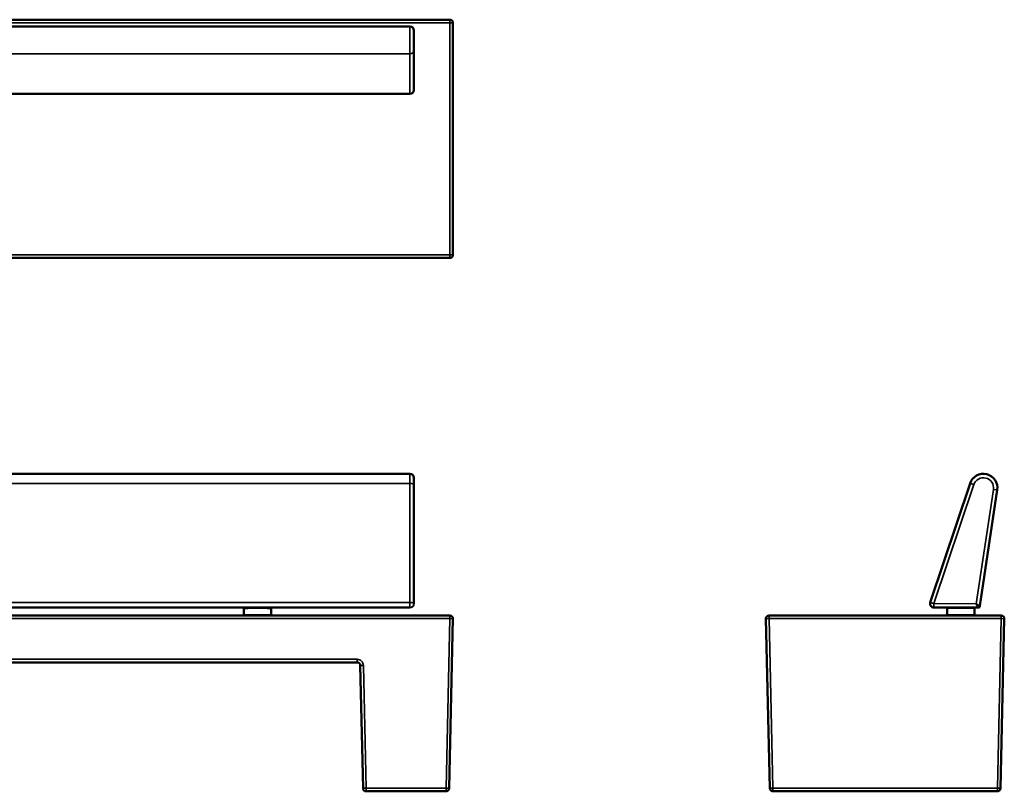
# Model space of a CAD drawing. Header units: millimetres. Extents: x 1253 to 6290, y 2267 to 4241.
# Tile 14 of 14: x 3772 to 6290, y 2267 to 4241. Entities that reach past the tile are written whole.
import ezdxf

# ---------------------------------------------------------------- set-up
doc = ezdxf.new("R2010")
doc.units = ezdxf.units.MM
doc.layers.add('Visibile (ISO)', color=7, linetype='Continuous', lineweight=50)
doc.layers.add('Visibile sottile (ISO)', color=7, linetype='Continuous', lineweight=35)

msp = doc.modelspace()

# ---------------------------------------------------------------- linework, layer by layer
at = {"layer": 'Visibile (ISO)'}
for p, q in [((2688.2, 4241.4), (4871.8, 4241.4)), ((4879.8, 4233.4), (4879.8, 3639.7)), ((4770, 4223.9), (2790, 4223.9)), ((4780, 4163.3), (4780, 4213.9)), ((4780, 4061.4), (4780, 4163.3)), ((4770, 4051.4), (2790, 4051.4)), ((2688.2, 3631.7), (4871.8, 3631.7)), ((4770, 3079.2), (2790, 3079.2)), ((4780, 3051.5), (4780, 3069.2)), ((4780, 2747), (4780, 3051.5)), ((6202.8, 3054.7), (6100.9, 2750.2)), ((6227.9, 2741), (6272.5, 3037.9)), ((4780, 2746.8), (4780, 2747)), ((3214.1, 2736.8), (4345.9, 2736.8)), ((4346, 2736.8), (4345, 2735.8)), ((4345, 2735.8), (4345, 2717.8)), ((4414, 2736.8), (4415, 2735.8)), ((4414.1, 2736.8), (4770, 2736.8)), ((4415, 2735.8), (4415, 2717.8)), ((6222.9, 2736.8), (6110.4, 2737)), ((6145.3, 2736.9), (6144.3, 2735.9)), ((6214.3, 2735.8), (6144.3, 2735.9)), ((6144.3, 2735.9), (6144.3, 2717.9)), ((6213.3, 2736.8), (6214.3, 2735.8)), ((6214.3, 2735.8), (6214.3, 2717.8)), ((4871.8, 2716.8), (2688.2, 2716.8)), ((4346, 2716.8), (4345, 2717.8)), ((4414, 2716.8), (4415, 2717.8)), ((4870.2, 2274.6), (4879.8, 2708.6)), ((5680.7, 2708.6), (5690.4, 2274.6)), ((6282.4, 2716.8), (5688.7, 2716.8)), ((6214.3, 2717.8), (6144.3, 2717.9)), ((6145.3, 2716.9), (6144.3, 2717.9)), ((6213.3, 2716.8), (6145.3, 2716.9)), ((6213.3, 2716.8), (6214.3, 2717.8)), ((6280.7, 2274.6), (6290.4, 2708.6)), ((4634.8, 2596.8), (2925.2, 2596.8)), ((4642.8, 2588.9), (4649.8, 2274.6)), ((4657.8, 2266.8), (4862.2, 2266.8)), ((5698.4, 2266.8), (6272.7, 2266.8))]:
    msp.add_line(p, q, dxfattribs=at)
for centre, radius, start, end in [((4871.8, 4233.4), 8, 0, 90), ((4770, 4213.9), 10, 0, 90), ((4770, 4061.4), 10, 270, 0), ((4871.8, 3639.7), 8, 270, 0), ((4770, 3069.2), 10, 0, 90), ((6236.9, 3043.2), 36, 351.4448, 161.4996), ((6110.4, 2747), 10, 161.4996, 269.873), ((4871.8, 2708.8), 8, 0, 90), ((6282.4, 2708.8), 8, 358.727, 90), ((4657.8, 2274.8), 8, 181.273, 270), ((4862.2, 2274.8), 8, 270, 358.727), ((5698.4, 2274.8), 8, 181.273, 270), ((6272.7, 2274.8), 8, 270, 358.727)]:
    msp.add_arc(centre, radius, start, end, dxfattribs=at)
for centre, major_axis, ratio, start_param, end_param in [((4380, 2735.8), (-35, 0), 0.002216, 3.141593, 6.283185), ((4380, 2736.8), (34, 0), 0.002216, 0.002216, 3.139376), ((4380, 2717.8), (-35, 0), 0.002216, 3.139376, 6.285402), ((4871.8, 2708.8), (8, -0.09), 0.99992, 6.271692, 6.293909), ((5688.7, 2708.8), (8, 0.1), 1, 1.558531, 3.151546)]:
    msp.add_ellipse(centre, major_axis=major_axis, ratio=ratio, start_param=start_param, end_param=end_param, dxfattribs=at)
for major_axis in [(34, 0), (-10.5, 0)]:
    msp.add_ellipse((4380, 2716.8), major_axis=major_axis, ratio=0.002216, dxfattribs=at)
msp.add_open_spline([(4780, 2746.8), (4780, 2746.7), (4780, 2746.6), (4780, 2746.5)], degree=3, dxfattribs=at)
for points, knots in [([(6222.9, 2736.8), (6224.3, 2736.7), (6226.6, 2737.8), (6227.7, 2740), (6227.9, 2741)], [0, 0, 0, 0, 0.571429, 1, 1, 1, 1]), ([(4634.8, 2596.8), (4635.4, 2596.8), (4635.9, 2596.7), (4636.9, 2596.5), (4637.5, 2596.3), (4638.4, 2595.9), (4638.9, 2595.7), (4639.8, 2595.1), (4640.2, 2594.8), (4640.9, 2594), (4641.2, 2593.6), (4641.8, 2592.8), (4642, 2592.3), (4642.4, 2591.4), (4642.6, 2590.9), (4642.8, 2589.9), (4642.8, 2589.4), (4642.8, 2588.9)], [-6.283185, -6.283185, -6.283185, -6.283185, -6.089844, -6.089844, -5.894319, -5.894319, -5.69882, -5.69882, -5.505672, -5.505672, -5.31316, -5.31316, -5.120358, -5.120358, -4.927252, -4.927252, -4.734608, -4.734608, -4.734608, -4.734608])]:
    msp.add_open_spline(points, degree=3, knots=knots, dxfattribs=at)
at = {"layer": 'Visibile sottile (ISO)'}
for p, q in [((2688.2, 4233.4), (4871.8, 4233.4)), ((4871.8, 4233.4), (4871.8, 4241.4)), ((4871.8, 4233.4), (4879.8, 4233.4)), ((4871.8, 4233.4), (4871.8, 3639.7)), ((4770, 4223.9), (4770, 4153.8)), ((2790, 4153.8), (4770, 4153.8)), ((4770, 4153.8), (4770, 4051.9)), ((2790, 4051.9), (4770, 4051.9)), ((4770, 4051.4), (4770, 4051.9)), ((4871.8, 3639.7), (2688.2, 3639.7)), ((4871.8, 3639.7), (4871.8, 3631.7)), ((4879.8, 3639.7), (4871.8, 3639.7)), ((4770, 3079.2), (4770, 3054.7)), ((2790, 3054.7), (4770, 3054.7)), ((4770, 3054.7), (4770, 2750.2)), ((6110.4, 2747), (6212.3, 3051.5)), ((6202.8, 3054.7), (6212.3, 3051.5)), ((6262.6, 3039.4), (6218.6, 2746.8)), ((6262.6, 3039.4), (6272.5, 3037.9)), ((2790, 2750.2), (4770, 2750.2)), ((4770, 2737), (4770, 2750.2)), ((6100.9, 2750.2), (6110.4, 2747)), ((6218.6, 2746.8), (6110.4, 2747)), ((6110.4, 2737), (6110.4, 2747)), ((6218.6, 2746.8), (6222.9, 2736.8)), ((6227.9, 2741), (6218.6, 2746.8)), ((4770, 2737), (2790, 2737)), ((4345.9, 2736.8), (3214.1, 2736.8)), ((4770, 2736.8), (4414.1, 2736.8)), ((4770, 2736.8), (4770, 2737)), ((2688.2, 2708.6), (4871.8, 2708.6)), ((4871.8, 2708.6), (4862.2, 2274.6)), ((4871.8, 2716.8), (4871.8, 2708.6)), ((5688.7, 2708.8), (5688.7, 2716.8)), ((6282.4, 2708.8), (5688.7, 2708.8)), ((5688.7, 2708.6), (5688.7, 2708.8)), ((5688.7, 2708.6), (6282.4, 2708.6)), ((5698.4, 2274.6), (5688.7, 2708.6)), ((6282.4, 2708.6), (6272.7, 2274.6)), ((6282.4, 2716.8), (6282.4, 2708.8)), ((6282.4, 2708.6), (6282.4, 2708.8)), ((4634.8, 2604.6), (2925.2, 2604.6)), ((4634.8, 2596.8), (4634.8, 2604.6)), ((4657.8, 2274.6), (4650.8, 2588.9)), ((4862.2, 2274.6), (4657.8, 2274.6)), ((4657.8, 2266.8), (4657.8, 2274.6)), ((4862.2, 2266.8), (4862.2, 2274.6)), ((6272.7, 2274.6), (5698.4, 2274.6)), ((5698.4, 2266.8), (5698.4, 2274.6)), ((6272.7, 2274.6), (6272.7, 2266.8))]:
    msp.add_line(p, q, dxfattribs=at)
msp.add_arc((6236.9, 3043.2), 26, 351.4448, 161.4996, dxfattribs=at)
for centre, major_axis, ratio, start_param, end_param in [((4770, 4163.3), (10, 0), 0.948321, 4.712389, 6.283185), ((4770, 4061.4), (10, 0), 0.948321, 4.712389, 6.283185), ((4770, 3051.5), (10, 0), 0.317311, 0, 1.570796), ((4770, 2747), (10, 0), 0.317311, 0, 1.570796), ((4770, 2747), (10, 0), 0.999998, 4.712389, 6.283185), ((4871.8, 2708.8), (8, -0.18), 0.022211, 4.712883, 6.283185), ((5688.7, 2708.8), (-8, -0.18), 0.022211, 0, 1.570303), ((6282.4, 2708.8), (8, -0.18), 0.022211, 4.712883, 6.283185), ((4650.8, 2589.1), (-8, -0.18), 0.022211, 0, 1.570303)]:
    msp.add_ellipse(centre, major_axis=major_axis, ratio=ratio, start_param=start_param, end_param=end_param, dxfattribs=at)
for points, knots in [([(4780, 2746.8), (4780, 2744.5), (4778.7, 2740.8), (4775.1, 2737.9), (4772.3, 2736.9), (4770.8, 2736.8), (4770, 2736.8)], [-1.570796, -1.570796, -1.570796, -1.570796, -0.897598, -0.448799, -0.224399, 0, 0, 0, 0]), ([(4650.8, 2588.9), (4650.8, 2591), (4650.3, 2593.1), (4649.5, 2595), (4648.7, 2596.9), (4647.5, 2598.6), (4646, 2600), (4644.6, 2601.5), (4642.8, 2602.6), (4640.9, 2603.4), (4639, 2604.2), (4636.9, 2604.6), (4634.8, 2604.6)], [4.734608, 4.734608, 4.734608, 4.734608, 5.121752, 5.121752, 5.121752, 5.508896, 5.508896, 5.508896, 5.896041, 5.896041, 5.896041, 6.283185, 6.283185, 6.283185, 6.283185]), ([(4657.8, 2274.6), (4657.8, 2274.6), (4657.8, 2274.6), (4657.8, 2274.6), (4657.7, 2274.6), (4657.7, 2274.6), (4657.7, 2274.6), (4657.6, 2274.6), (4657.6, 2274.6), (4657.6, 2274.6), (4657.6, 2274.6), (4657.5, 2274.6), (4657.5, 2274.6), (4657.5, 2274.6), (4657.4, 2274.6), (4657.4, 2274.6), (4657.4, 2274.6), (4657.3, 2274.6), (4657.2, 2274.6), (4657.2, 2274.6), (4657.1, 2274.6), (4657, 2274.6), (4657, 2274.6), (4656.9, 2274.6), (4656.8, 2274.6), (4656.8, 2274.6), (4656.7, 2274.6), (4656.6, 2274.6), (4656.5, 2274.6), (4656.4, 2274.6), (4656.3, 2274.6), (4656.2, 2274.6), (4656.1, 2274.6), (4656, 2274.6), (4655.9, 2274.6), (4655.8, 2274.6), (4655.7, 2274.6), (4655.5, 2274.5), (4655.4, 2274.5), (4655.3, 2274.5), (4655.2, 2274.5), (4655.1, 2274.5), (4655, 2274.5), (4654.9, 2274.5), (4654.8, 2274.5), (4654.7, 2274.5), (4654.6, 2274.5), (4654.5, 2274.5), (4654.4, 2274.5), (4654.2, 2274.5), (4654.1, 2274.5), (4654, 2274.5), (4653.9, 2274.5), (4653.8, 2274.5), (4653.7, 2274.5), (4653.6, 2274.5), (4653.5, 2274.5), (4653.4, 2274.5), (4653.2, 2274.5), (4653, 2274.5), (4652.8, 2274.5), (4652.5, 2274.5), (4652.1, 2274.5), (4651.8, 2274.5), (4651.5, 2274.5), (4651.2, 2274.5), (4651, 2274.5), (4650.7, 2274.5), (4650.5, 2274.5), (4650.3, 2274.5), (4650.2, 2274.5), (4650, 2274.6), (4650, 2274.6), (4649.9, 2274.6), (4649.8, 2274.6), (4649.8, 2274.6)], [-12.562422, -12.562422, -12.562422, -12.562422, -10.994619, -10.994619, -10.994619, -9.424493, -9.424493, -9.424493, -8.640607, -8.640607, -8.640607, -7.856722, -7.856722, -7.856722, -7.46394, -7.46394, -7.46394, -7.071158, -7.071158, -7.071158, -6.678377, -6.678377, -6.678377, -6.481986, -6.481986, -6.481986, -6.285595, -6.285595, -6.285595, -6.091332, -6.091332, -6.091332, -5.897069, -5.897069, -5.897069, -5.702806, -5.702806, -5.702806, -5.508544, -5.508544, -5.508544, -5.314281, -5.314281, -5.314281, -5.120018, -5.120018, -5.120018, -4.925755, -4.925755, -4.925755, -4.731492, -4.731492, -4.731492, -4.5357, -4.5357, -4.5357, -4.339908, -4.339908, -4.339908, -3.948324, -3.948324, -3.948324, -3.165157, -3.165157, -3.165157, -2.373634, -2.373634, -2.373634, -1.58211, -1.58211, -1.58211, -0.791055, -0.791055, -0.791055, 0, 0, 0, 0]), ([(4870.2, 2274.6), (4870.2, 2274.6), (4870.1, 2274.6), (4870, 2274.6), (4870, 2274.6), (4869.8, 2274.5), (4869.7, 2274.5), (4869.5, 2274.5), (4869.3, 2274.5), (4869, 2274.5), (4868.8, 2274.5), (4868.5, 2274.5), (4868.2, 2274.5), (4867.9, 2274.5), (4867.5, 2274.5), (4867.2, 2274.5), (4867, 2274.5), (4866.8, 2274.5), (4866.6, 2274.5), (4866.5, 2274.5), (4866.4, 2274.5), (4866.3, 2274.5), (4866.2, 2274.5), (4866.1, 2274.5), (4866, 2274.5), (4865.9, 2274.5), (4865.8, 2274.5), (4865.6, 2274.5), (4865.5, 2274.5), (4865.4, 2274.5), (4865.3, 2274.5), (4865.2, 2274.5), (4865.1, 2274.5), (4865, 2274.5), (4864.9, 2274.5), (4864.8, 2274.5), (4864.7, 2274.5), (4864.6, 2274.5), (4864.5, 2274.5), (4864.3, 2274.6), (4864.2, 2274.6), (4864.1, 2274.6), (4864, 2274.6), (4863.9, 2274.6), (4863.8, 2274.6), (4863.7, 2274.6), (4863.6, 2274.6), (4863.5, 2274.6), (4863.4, 2274.6), (4863.3, 2274.6), (4863.2, 2274.6), (4863.2, 2274.6), (4863.1, 2274.6), (4863, 2274.6), (4863, 2274.6), (4862.9, 2274.6), (4862.8, 2274.6), (4862.8, 2274.6), (4862.7, 2274.6), (4862.6, 2274.6), (4862.6, 2274.6), (4862.6, 2274.6), (4862.5, 2274.6), (4862.5, 2274.6), (4862.5, 2274.6), (4862.4, 2274.6), (4862.4, 2274.6), (4862.4, 2274.6), (4862.4, 2274.6), (4862.3, 2274.6), (4862.3, 2274.6), (4862.3, 2274.6), (4862.2, 2274.6), (4862.2, 2274.6), (4862.2, 2274.6), (4862.2, 2274.6)], [0, 0, 0, 0, 0.790732, 0.790732, 0.790732, 1.581465, 1.581465, 1.581465, 2.373227, 2.373227, 2.373227, 3.16499, 3.16499, 3.16499, 3.947791, 3.947791, 3.947791, 4.339191, 4.339191, 4.339191, 4.534891, 4.534891, 4.534891, 4.730591, 4.730591, 4.730591, 4.924895, 4.924895, 4.924895, 5.119198, 5.119198, 5.119198, 5.313501, 5.313501, 5.313501, 5.507804, 5.507804, 5.507804, 5.702107, 5.702107, 5.702107, 5.896411, 5.896411, 5.896411, 6.090714, 6.090714, 6.090714, 6.285017, 6.285017, 6.285017, 6.481325, 6.481325, 6.481325, 6.677632, 6.677632, 6.677632, 7.070248, 7.070248, 7.070248, 7.462863, 7.462863, 7.462863, 7.855478, 7.855478, 7.855478, 8.639575, 8.639575, 8.639575, 9.423672, 9.423672, 9.423672, 10.99339, 10.99339, 10.99339, 12.562422, 12.562422, 12.562422, 12.562422]), ([(5698.4, 2274.6), (5697.9, 2274.6), (5697.4, 2274.6), (5697, 2274.6), (5696.5, 2274.6), (5696, 2274.5), (5695.6, 2274.5), (5695.1, 2274.5), (5694.7, 2274.5), (5694.3, 2274.5), (5693.9, 2274.5), (5693.5, 2274.5), (5693.1, 2274.5), (5692.8, 2274.5), (5692.4, 2274.5), (5692.1, 2274.5), (5692, 2274.5), (5691.9, 2274.5), (5691.7, 2274.5), (5691.7, 2274.5), (5691.6, 2274.5), (5691.5, 2274.5), (5691.5, 2274.5), (5691.4, 2274.5), (5691.3, 2274.5), (5691.3, 2274.5), (5691.2, 2274.5), (5691.2, 2274.5), (5691.1, 2274.5), (5691.1, 2274.5), (5691, 2274.5), (5691, 2274.5), (5690.9, 2274.5), (5690.9, 2274.5), (5690.9, 2274.5), (5690.8, 2274.5), (5690.8, 2274.5), (5690.7, 2274.5), (5690.7, 2274.5), (5690.7, 2274.6), (5690.7, 2274.6), (5690.6, 2274.6), (5690.6, 2274.6), (5690.6, 2274.6), (5690.5, 2274.6), (5690.5, 2274.6), (5690.5, 2274.6), (5690.5, 2274.6), (5690.5, 2274.6), (5690.5, 2274.6), (5690.5, 2274.6), (5690.4, 2274.6), (5690.4, 2274.6), (5690.4, 2274.6), (5690.4, 2274.6), (5690.4, 2274.6), (5690.4, 2274.6), (5690.4, 2274.6), (5690.4, 2274.6), (5690.4, 2274.6), (5690.4, 2274.6), (5690.4, 2274.6), (5690.4, 2274.6), (5690.4, 2274.6), (5690.4, 2274.6), (5690.4, 2274.6), (5690.4, 2274.6), (5690.4, 2274.6), (5690.4, 2274.6), (5690.4, 2274.6), (5690.4, 2274.6), (5690.4, 2274.6), (5690.4, 2274.6), (5690.4, 2274.6), (5690.4, 2274.6), (5690.4, 2274.6)], [0, 0, 0, 0, 0.790732, 0.790732, 0.790732, 1.581465, 1.581465, 1.581465, 2.373227, 2.373227, 2.373227, 3.16499, 3.16499, 3.16499, 3.947791, 3.947791, 3.947791, 4.339191, 4.339191, 4.339191, 4.534891, 4.534891, 4.534891, 4.730591, 4.730591, 4.730591, 4.924895, 4.924895, 4.924895, 5.119198, 5.119198, 5.119198, 5.313501, 5.313501, 5.313501, 5.507804, 5.507804, 5.507804, 5.702107, 5.702107, 5.702107, 5.896411, 5.896411, 5.896411, 6.090714, 6.090714, 6.090714, 6.285017, 6.285017, 6.285017, 6.481325, 6.481325, 6.481325, 6.677632, 6.677632, 6.677632, 7.070248, 7.070248, 7.070248, 7.462863, 7.462863, 7.462863, 7.855478, 7.855478, 7.855478, 8.639575, 8.639575, 8.639575, 9.423672, 9.423672, 9.423672, 10.99339, 10.99339, 10.99339, 12.562422, 12.562422, 12.562422, 12.562422]), ([(6280.7, 2274.6), (6280.7, 2274.6), (6280.7, 2274.6), (6280.7, 2274.6), (6280.7, 2274.6), (6280.7, 2274.6), (6280.7, 2274.6), (6280.7, 2274.6), (6280.7, 2274.6), (6280.7, 2274.6), (6280.7, 2274.6), (6280.7, 2274.6), (6280.7, 2274.6), (6280.7, 2274.6), (6280.7, 2274.6), (6280.7, 2274.6), (6280.7, 2274.6), (6280.7, 2274.6), (6280.7, 2274.6), (6280.7, 2274.6), (6280.7, 2274.6), (6280.7, 2274.6), (6280.7, 2274.6), (6280.7, 2274.6), (6280.7, 2274.6), (6280.7, 2274.6), (6280.6, 2274.6), (6280.6, 2274.6), (6280.6, 2274.6), (6280.6, 2274.6), (6280.6, 2274.6), (6280.6, 2274.6), (6280.5, 2274.6), (6280.5, 2274.6), (6280.5, 2274.6), (6280.5, 2274.6), (6280.4, 2274.6), (6280.4, 2274.5), (6280.4, 2274.5), (6280.3, 2274.5), (6280.3, 2274.5), (6280.3, 2274.5), (6280.2, 2274.5), (6280.2, 2274.5), (6280.1, 2274.5), (6280.1, 2274.5), (6280, 2274.5), (6280, 2274.5), (6279.9, 2274.5), (6279.9, 2274.5), (6279.8, 2274.5), (6279.8, 2274.5), (6279.7, 2274.5), (6279.6, 2274.5), (6279.6, 2274.5), (6279.5, 2274.5), (6279.5, 2274.5), (6279.4, 2274.5), (6279.3, 2274.5), (6279.1, 2274.5), (6279, 2274.5), (6278.7, 2274.5), (6278.3, 2274.5), (6278, 2274.5), (6277.6, 2274.5), (6277.2, 2274.5), (6276.8, 2274.5), (6276.4, 2274.5), (6276, 2274.5), (6275.5, 2274.5), (6275.1, 2274.5), (6274.6, 2274.6), (6274.2, 2274.6), (6273.7, 2274.6), (6273.2, 2274.6), (6272.7, 2274.6)], [0, 0, 0, 0, 1.567802, 1.567802, 1.567802, 3.137929, 3.137929, 3.137929, 3.921814, 3.921814, 3.921814, 4.7057, 4.7057, 4.7057, 5.098482, 5.098482, 5.098482, 5.491264, 5.491264, 5.491264, 5.884045, 5.884045, 5.884045, 6.080436, 6.080436, 6.080436, 6.276827, 6.276827, 6.276827, 6.47109, 6.47109, 6.47109, 6.665353, 6.665353, 6.665353, 6.859616, 6.859616, 6.859616, 7.053878, 7.053878, 7.053878, 7.248141, 7.248141, 7.248141, 7.442404, 7.442404, 7.442404, 7.636667, 7.636667, 7.636667, 7.83093, 7.83093, 7.83093, 8.026722, 8.026722, 8.026722, 8.222514, 8.222514, 8.222514, 8.614097, 8.614097, 8.614097, 9.397265, 9.397265, 9.397265, 10.188788, 10.188788, 10.188788, 10.980312, 10.980312, 10.980312, 11.771367, 11.771367, 11.771367, 12.562422, 12.562422, 12.562422, 12.562422])]:
    msp.add_open_spline(points, degree=3, knots=knots, dxfattribs=at)

doc.saveas('drawing.dxf')
